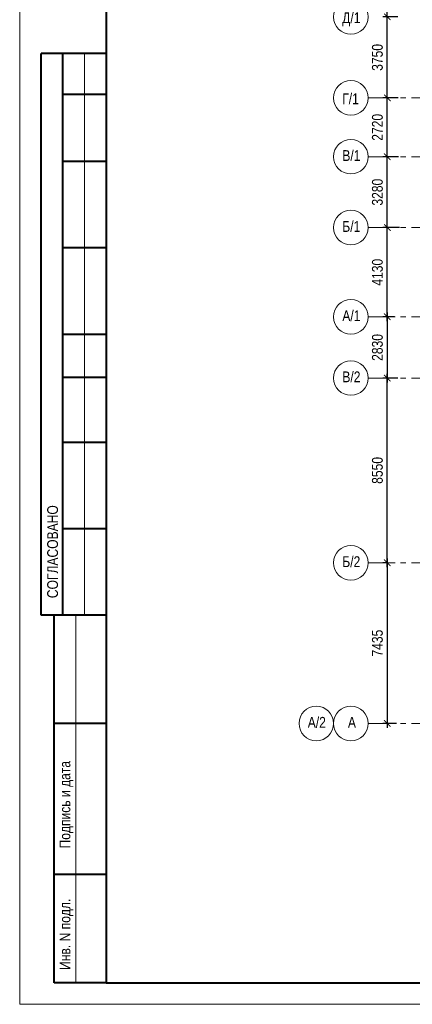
# Model space of a CAD drawing. Header units: inches. Extents: x -21855 to 99316, y -31809 to 52191.
# Tile 1 of 17: x -21855 to -3683, y -31809 to 13750. Entities that reach past the tile are written whole.
import ezdxf

# ---------------------------------------------------------------- set-up
doc = ezdxf.new("R2010")
doc.units = ezdxf.units.IN
doc.header["$LTSCALE"] = 1000
doc.header["$MEASUREMENT"] = 0
doc.linetypes.add('Оси_(М1_200)_Секция_1_КР$0$CENTER', pattern=[2, 1.25, -0.25, 0.25, -0.25])
doc.layers.add('xref', color=7, linetype='Continuous')
for name, color, linetype, lineweight in [('Оси_(М1_200)_Секция_1_КР$0$СК-100-О(си)', 7, 'Оси_(М1_200)_Секция_1_КР$0$CENTER', 15), ('Оси_(М1_200)_Секция_1_КР$0$СК-110-О-РАЗМЕРЫ', 7, 'Continuous', 15), ('Оси_(М1_200)_Секция_1_КР$0$СК-400-Т(екст)', 7, 'Continuous', 20), ('СК-200-Р(амка)', 7, 'Continuous', 40), ('СК-210-Р-РАМКА ЛИНИИ ТОНКИЕ', 7, 'Continuous', 15)]:
    doc.layers.add(name, color=color, linetype=linetype, lineweight=lineweight)
doc.styles.add('RUSS', font='arial.ttf', dxfattribs={"width": 0.8})
doc.styles.add('Оси_(М1_200)_Секция_1_КР$0$RUSS', font='arial.ttf', dxfattribs={"width": 0.8})
doc.dimstyles.new('Оси_(М1_200)_Секция_1_КР$0$100-200', dxfattribs={"dimscale": 0, "dimtxt": 500, "dimasz": 300, "dimexe": 200, "dimexo": 200, "dimgap": 200, "dimtad": 1, "dimdec": 0, "dimzin": 0, "dimdsep": 46, "dimtxsty": 'Оси_(М1_200)_Секция_1_КР$0$RUSS', "dimblk": 'Оси_(М1_200)_Секция_1_КР$0$_ArchTick', "dimcen": 0.096, "dimdle": 200, "dimclrd": 7, "dimclre": 7, "dimclrt": 256, "dimadec": 0, "dimazin": 0, "dimtfac": 1, "dimtdec": 0, "dimtmove": 2, "dimatfit": 3, "dimldrblk": 'Оси_(М1_200)_Секция_1_КР$0$_Oblique', "dimfxl": 1, "dimtolj": 1, "dimtzin": 0, "dimarcsym": 0})

# ---------------------------------------------------------------- blocks, each defined once
blk = doc.blocks.new('Оси_(М1_200)_Секция_1_КР$0$_ArchTick')
at = {"color": 0, "linetype": 'ByBlock', "const_width": 0.15}
blk.add_lwpolyline([(-0.5, -0.5), (0.5, 0.5)], dxfattribs=at)
blk = doc.blocks.new('*D95')
at = {"layer": 'Defpoints', "color": 0, "transparency": 16777216}
for p in [(-4841, 13880), (-4149, 13880), (-4401, 10130)]:
    blk.add_point(p, dxfattribs=at)
at = {"layer": 'Оси_(М1_200)_Секция_1_КР$0$СК-110-О-РАЗМЕРЫ', "color": 7, "lineweight": -2, "transparency": 16777216}
for p, q in [((-4349, 13880), (-5041, 13880)), ((-4841, 9930), (-4841, 14080)), ((-4601, 10130), (-5041, 10130))]:
    blk.add_line(p, q, dxfattribs=at)
at = {"layer": 'Оси_(М1_200)_Секция_1_КР$0$СК-110-О-РАЗМЕРЫ', "color": 7, "lineweight": -2, "transparency": 16777216, "xscale": 300, "yscale": 300, "zscale": 300}
for p, rotation in [((-4841, 13880), 90), ((-4841, 10130), 270)]:
    blk.add_blockref('Оси_(М1_200)_Секция_1_КР$0$_ArchTick', p, dxfattribs=dict(at, rotation=rotation))
at = {"layer": 'Оси_(М1_200)_Секция_1_КР$0$СК-110-О-РАЗМЕРЫ', "transparency": 16777216, "insert": (-5297, 12005), "char_height": 500, "attachment_point": 5, "rotation": 90, "style": 'Оси_(М1_200)_Секция_1_КР$0$RUSS'}
blk.add_mtext('\\A1;3750', dxfattribs=at)
blk = doc.blocks.new('Оси_(М1_200)_Секция_1_КР$0$_Oblique')
at = {"color": 0, "linetype": 'ByBlock', "lineweight": -2}
blk.add_line((-0.5, -0.5), (0.5, 0.5), dxfattribs=at)
blk = doc.blocks.new('*D96')
at = {"layer": 'Defpoints', "color": 0, "transparency": 16777216}
for p in [(-4841, 17180), (-4169, 17180), (-4399, 13880)]:
    blk.add_point(p, dxfattribs=at)
at = {"layer": 'Оси_(М1_200)_Секция_1_КР$0$СК-110-О-РАЗМЕРЫ', "color": 7, "lineweight": -2, "transparency": 16777216}
for p, q in [((-4841, 13680), (-4841, 17380)), ((-4369, 17180), (-5041, 17180)), ((-4599, 13880), (-5041, 13880))]:
    blk.add_line(p, q, dxfattribs=at)
at = {"layer": 'Оси_(М1_200)_Секция_1_КР$0$СК-110-О-РАЗМЕРЫ', "color": 7, "lineweight": -2, "transparency": 16777216, "xscale": 300, "yscale": 300, "zscale": 300}
for p, rotation in [((-4841, 17180), 90), ((-4841, 13880), 270)]:
    blk.add_blockref('Оси_(М1_200)_Секция_1_КР$0$_ArchTick', p, dxfattribs=dict(at, rotation=rotation))
at = {"layer": 'Оси_(М1_200)_Секция_1_КР$0$СК-110-О-РАЗМЕРЫ', "transparency": 16777216, "insert": (-5297, 15530), "char_height": 500, "attachment_point": 5, "rotation": 90, "style": 'Оси_(М1_200)_Секция_1_КР$0$RUSS'}
blk.add_mtext('\\A1;3300', dxfattribs=at)
blk = doc.blocks.new('*D107')
at = {"layer": 'Defpoints', "color": 0, "transparency": 16777216}
for p in [(-4841, 4130), (-4083, 4130), (-4313, 0)]:
    blk.add_point(p, dxfattribs=at)
at = {"layer": 'Оси_(М1_200)_Секция_1_КР$0$СК-110-О-РАЗМЕРЫ', "color": 7, "lineweight": -2, "transparency": 16777216}
for p, q in [((-4283, 4130), (-5041, 4130)), ((-4841, -200), (-4841, 4330)), ((-4513, 0), (-5041, 0))]:
    blk.add_line(p, q, dxfattribs=at)
at = {"layer": 'Оси_(М1_200)_Секция_1_КР$0$СК-110-О-РАЗМЕРЫ', "color": 7, "lineweight": -2, "transparency": 16777216, "xscale": 300, "yscale": 300, "zscale": 300}
for p, rotation in [((-4841, 4130), 90), ((-4841, 0), 270)]:
    blk.add_blockref('Оси_(М1_200)_Секция_1_КР$0$_ArchTick', p, dxfattribs=dict(at, rotation=rotation))
at = {"layer": 'Оси_(М1_200)_Секция_1_КР$0$СК-110-О-РАЗМЕРЫ', "transparency": 16777216, "insert": (-5297, 2065), "char_height": 500, "attachment_point": 5, "rotation": 90, "style": 'Оси_(М1_200)_Секция_1_КР$0$RUSS'}
blk.add_mtext('\\A1;4130', dxfattribs=at)
blk = doc.blocks.new('*D108')
at = {"layer": 'Defpoints', "color": 0, "transparency": 16777216}
for p in [(-4841, 7410), (-4128, 7410), (-4425, 4130)]:
    blk.add_point(p, dxfattribs=at)
at = {"layer": 'Оси_(М1_200)_Секция_1_КР$0$СК-110-О-РАЗМЕРЫ', "color": 7, "lineweight": -2, "transparency": 16777216}
for p, q in [((-4328, 7410), (-5041, 7410)), ((-4841, 3930), (-4841, 7610)), ((-4625, 4130), (-5041, 4130))]:
    blk.add_line(p, q, dxfattribs=at)
at = {"layer": 'Оси_(М1_200)_Секция_1_КР$0$СК-110-О-РАЗМЕРЫ', "color": 7, "lineweight": -2, "transparency": 16777216, "xscale": 300, "yscale": 300, "zscale": 300}
for p, rotation in [((-4841, 7410), 90), ((-4841, 4130), 270)]:
    blk.add_blockref('Оси_(М1_200)_Секция_1_КР$0$_ArchTick', p, dxfattribs=dict(at, rotation=rotation))
at = {"layer": 'Оси_(М1_200)_Секция_1_КР$0$СК-110-О-РАЗМЕРЫ', "transparency": 16777216, "insert": (-5297, 5770), "char_height": 500, "attachment_point": 5, "rotation": 90, "style": 'Оси_(М1_200)_Секция_1_КР$0$RUSS'}
blk.add_mtext('\\A1;3280', dxfattribs=at)
blk = doc.blocks.new('*D109')
at = {"layer": 'Defpoints', "color": 0, "transparency": 16777216}
for p in [(-4841, 10130), (-4144, 10130), (-4391, 7410)]:
    blk.add_point(p, dxfattribs=at)
at = {"layer": 'Оси_(М1_200)_Секция_1_КР$0$СК-110-О-РАЗМЕРЫ', "color": 7, "lineweight": -2, "transparency": 16777216}
for p, q in [((-4344, 10130), (-5041, 10130)), ((-4841, 7210), (-4841, 10330)), ((-4591, 7410), (-5041, 7410))]:
    blk.add_line(p, q, dxfattribs=at)
at = {"layer": 'Оси_(М1_200)_Секция_1_КР$0$СК-110-О-РАЗМЕРЫ', "color": 7, "lineweight": -2, "transparency": 16777216, "xscale": 300, "yscale": 300, "zscale": 300}
for p, rotation in [((-4841, 10130), 90), ((-4841, 7410), 270)]:
    blk.add_blockref('Оси_(М1_200)_Секция_1_КР$0$_ArchTick', p, dxfattribs=dict(at, rotation=rotation))
at = {"layer": 'Оси_(М1_200)_Секция_1_КР$0$СК-110-О-РАЗМЕРЫ', "transparency": 16777216, "insert": (-5297, 8770), "char_height": 500, "attachment_point": 5, "rotation": 90, "style": 'Оси_(М1_200)_Секция_1_КР$0$RUSS'}
blk.add_mtext('\\A1;2720', dxfattribs=at)
blk = doc.blocks.new('*D92')
at = {"layer": 'Defpoints', "color": 0, "transparency": 16777216}
for p in [(-4841, -2830), (-4156, -2830), (-4631, -11380)]:
    blk.add_point(p, dxfattribs=at)
at = {"layer": 'Оси_(М1_200)_Секция_1_КР$0$СК-110-О-РАЗМЕРЫ', "color": 7, "lineweight": -2, "transparency": 16777216}
for p, q in [((-4841, -11580), (-4841, -2630)), ((-4356, -2830), (-5041, -2830)), ((-4831, -11380), (-5041, -11380))]:
    blk.add_line(p, q, dxfattribs=at)
at = {"layer": 'Оси_(М1_200)_Секция_1_КР$0$СК-110-О-РАЗМЕРЫ', "color": 7, "lineweight": -2, "transparency": 16777216, "xscale": 300, "yscale": 300, "zscale": 300}
for p, rotation in [((-4841, -2830), 90), ((-4841, -11380), 270)]:
    blk.add_blockref('Оси_(М1_200)_Секция_1_КР$0$_ArchTick', p, dxfattribs=dict(at, rotation=rotation))
at = {"layer": 'Оси_(М1_200)_Секция_1_КР$0$СК-110-О-РАЗМЕРЫ', "transparency": 16777216, "insert": (-5297, -7105), "char_height": 500, "attachment_point": 5, "rotation": 90, "style": 'Оси_(М1_200)_Секция_1_КР$0$RUSS'}
blk.add_mtext('\\A1;8550', dxfattribs=at)
blk = doc.blocks.new('*D93')
at = {"layer": 'Defpoints', "color": 0, "transparency": 16777216}
for p in [(-4631, -11380), (-4841, -18815), (-4218, -18815)]:
    blk.add_point(p, dxfattribs=at)
at = {"layer": 'Оси_(М1_200)_Секция_1_КР$0$СК-110-О-РАЗМЕРЫ', "color": 7, "lineweight": -2, "transparency": 16777216}
for p, q in [((-4831, -11380), (-5041, -11380)), ((-4841, -11180), (-4841, -19015)), ((-4418, -18815), (-5041, -18815))]:
    blk.add_line(p, q, dxfattribs=at)
at = {"layer": 'Оси_(М1_200)_Секция_1_КР$0$СК-110-О-РАЗМЕРЫ', "color": 7, "lineweight": -2, "transparency": 16777216, "xscale": 300, "yscale": 300, "zscale": 300}
for p, rotation in [((-4841, -11380), 90), ((-4841, -18815), 270)]:
    blk.add_blockref('Оси_(М1_200)_Секция_1_КР$0$_ArchTick', p, dxfattribs=dict(at, rotation=rotation))
at = {"layer": 'Оси_(М1_200)_Секция_1_КР$0$СК-110-О-РАЗМЕРЫ', "transparency": 16777216, "insert": (-5297, -15097), "char_height": 500, "attachment_point": 5, "rotation": 90, "style": 'Оси_(М1_200)_Секция_1_КР$0$RUSS'}
blk.add_mtext('\\A1;7435', dxfattribs=at)
blk = doc.blocks.new('*D94')
at = {"layer": 'Defpoints', "color": 0, "transparency": 16777216}
for p in [(-4313, 0), (-4841, -2830), (-4156, -2830)]:
    blk.add_point(p, dxfattribs=at)
at = {"layer": 'Оси_(М1_200)_Секция_1_КР$0$СК-110-О-РАЗМЕРЫ', "color": 7, "lineweight": -2, "transparency": 16777216}
for p, q in [((-4513, 0), (-5041, 0)), ((-4841, 200), (-4841, -3030)), ((-4356, -2830), (-5041, -2830))]:
    blk.add_line(p, q, dxfattribs=at)
at = {"layer": 'Оси_(М1_200)_Секция_1_КР$0$СК-110-О-РАЗМЕРЫ', "color": 7, "lineweight": -2, "transparency": 16777216, "xscale": 300, "yscale": 300, "zscale": 300}
for p, rotation in [((-4841, 0), 90), ((-4841, -2830), 270)]:
    blk.add_blockref('Оси_(М1_200)_Секция_1_КР$0$_ArchTick', p, dxfattribs=dict(at, rotation=rotation))
at = {"layer": 'Оси_(М1_200)_Секция_1_КР$0$СК-110-О-РАЗМЕРЫ', "transparency": 16777216, "insert": (-5297, -1415), "char_height": 500, "attachment_point": 5, "rotation": 90, "style": 'Оси_(М1_200)_Секция_1_КР$0$RUSS'}
blk.add_mtext('\\A1;2830', dxfattribs=at)
blk = doc.blocks.new('Оси_(М1_200)_Секция_1_КР')
at = {"layer": 'Оси_(М1_200)_Секция_1_КР$0$СК-100-О(си)', "linetype": 'Оси_(М1_200)_Секция_1_КР$0$CENTER'}
for p, q in [((-5725.7, 10130.3), (23184.8, 10130.3)), ((-5725.7, 7410), (23184.8, 7410)), ((-5725.7, 4130), (23184.8, 4130)), ((-5725.7, 0), (23184.8, 0)), ((-5725.7, -2830), (23184.8, -2830)), ((-5725.7, -11380), (23184.8, -11380)), ((-5725.7, -18815), (23184.8, -18815))]:
    blk.add_line(p, q, dxfattribs=at)
at = {"layer": 'Оси_(М1_200)_Секция_1_КР$0$СК-100-О(си)', "linetype": 'Continuous'}
for centre in [(-6525.7, 13880.3), (-6525.7, 10130.3), (-6525.7, 7410), (-6525.7, 4130), (-6525.7, 0), (-6525.7, -2830), (-6525.7, -11380), (-8125.7, -18815), (-6525.7, -18815)]:
    blk.add_circle(centre, 800, dxfattribs=at)
at = {"layer": 'Оси_(М1_200)_Секция_1_КР$0$СК-400-Т(екст)', "style": 'Оси_(М1_200)_Секция_1_КР$0$RUSS', "width": 0.8}
for s, p in [('Д/1', (-6927, 13590.5)), ('Г/1', (-6927.4, 9840.5)), ('В/1', (-6921.9, 7212.7)), ('Б/1', (-6921.9, 3932.7)), ('А/1', (-6921.9, -197.3)), ('В/2', (-6921.9, -3027.3)), ('Б/2', (-6921.9, -11577.3)), ('А/2', (-8521.9, -19012.3)), ('А', (-6663.4, -19012.3))]:
    blk.add_text(s, height=500, dxfattribs=at).set_placement(p)
at = {"layer": 'Оси_(М1_200)_Секция_1_КР$0$СК-110-О-РАЗМЕРЫ'}
for base, p1, p2, angle, picture, middle in [((-4841.5, 17180.2), (-4399.2, 13880.3), (-4169.1, 17180.2), 90, '*D96', (-5296.9, 15530.2)), ((-4841.5, 13880.3), (-4400.8, 10130.3), (-4149.2, 13880.3), 90, '*D95', (-5296.9, 12005.3)), ((-4841.5, 10130.3), (-4390.6, 7410), (-4144.4, 10130.3), 90, '*D109', (-5296.8, 8770.1)), ((-4841.5, 7410), (-4424.7, 4130), (-4127.8, 7410), 90, '*D108', (-5296.9, 5770)), ((-4841.5, 4130), (-4313.1, 0), (-4083.3, 4130), 90, '*D107', (-5296.9, 2065)), ((-4841.5, -2830), (-4313.1, 0), (-4155.7, -2830), 270, '*D94', (-5296.9, -1415)), ((-4841.5, -2830), (-4631.3, -11380), (-4155.7, -2830), 90, '*D92', (-5296.8, -7105)), ((-4841.5, -18815), (-4631.3, -11380), (-4217.7, -18815), 270, '*D93', (-5296.9, -15097.5))]:
    dim = blk.add_linear_dim(base=base, p1=p1, p2=p2, angle=angle, dimstyle='Оси_(М1_200)_Секция_1_КР$0$100-200', override={"dimscale": 1, "dimtxsty": 'Оси_(М1_200)_Секция_1_КР$0$RUSS'}, dxfattribs=at)
    dim.commit()
    dim.dimension.update_dxf_attribs({"geometry": picture, "text_midpoint": middle})

msp = doc.modelspace()

# ---------------------------------------------------------------- linework, layer by layer
at = {"layer": 'СК-200-Р(амка)'}
for p, q in [((-17854.5, 51191), (-17854.5, -30809)), ((-17854.5, 12191), (-20854.5, 12191)), ((-20854.5, -13809), (-20854.5, 12191)), ((-19854.5, -13809), (-19854.5, 12191)), ((-17854.5, 10291), (-19854.5, 10291)), ((-17854.5, 7191), (-19854.5, 7191)), ((-17854.5, 3191), (-19854.5, 3191)), ((-17854.5, -809), (-19854.5, -809)), ((-17854.5, -2809), (-19854.5, -2809)), ((-17854.5, -5809), (-19854.5, -5809)), ((-17854.5, -9809), (-19854.5, -9809)), ((-17854.5, -13809), (-20854.5, -13809)), ((-20254.5, -30809), (-20254.5, -13809)), ((-17854.5, -18809), (-20254.5, -18809)), ((-17854.5, -25809), (-20254.5, -25809)), ((-17854.5, -30809), (95945.5, -30809))]:
    msp.add_line(p, q, dxfattribs=at)
at = {"layer": 'СК-210-Р-РАМКА ЛИНИИ ТОНКИЕ'}
for p, q in [((-21854.5, -31809), (-21854.5, 52191)), ((-18854.5, -13809), (-18854.5, 12191)), ((-19254.5, -30809), (-19254.5, -13809)), ((96945.5, -31809), (-21854.5, -31809))]:
    msp.add_line(p, q, dxfattribs=at)
at = {"layer": 'СК-210-Р-РАМКА ЛИНИИ ТОНКИЕ', "lineweight": 40, "ltscale": 2}
msp.add_line((-17854.5, -30809), (-20254.5, -30809), dxfattribs=at)

# ---------------------------------------------------------------- block references
at = {"layer": 'xref'}
msp.add_blockref('Оси_(М1_200)_Секция_1_КР', (0, 0), dxfattribs=at)

# ---------------------------------------------------------------- texts
at = {"layer": 'СК-200-Р(амка)', "style": 'RUSS', "width": 0.8}
for s, p in [('СОГЛАСОВАНО', (-20081.9, -13016.8)), ('Подпись и дата', (-19509.3, -24597.7)), ('Инв. N подл.', (-19509.3, -30217.3))]:
    msp.add_text(s, height=500, rotation=90, dxfattribs=at).set_placement(p)

doc.saveas('drawing.dxf')
